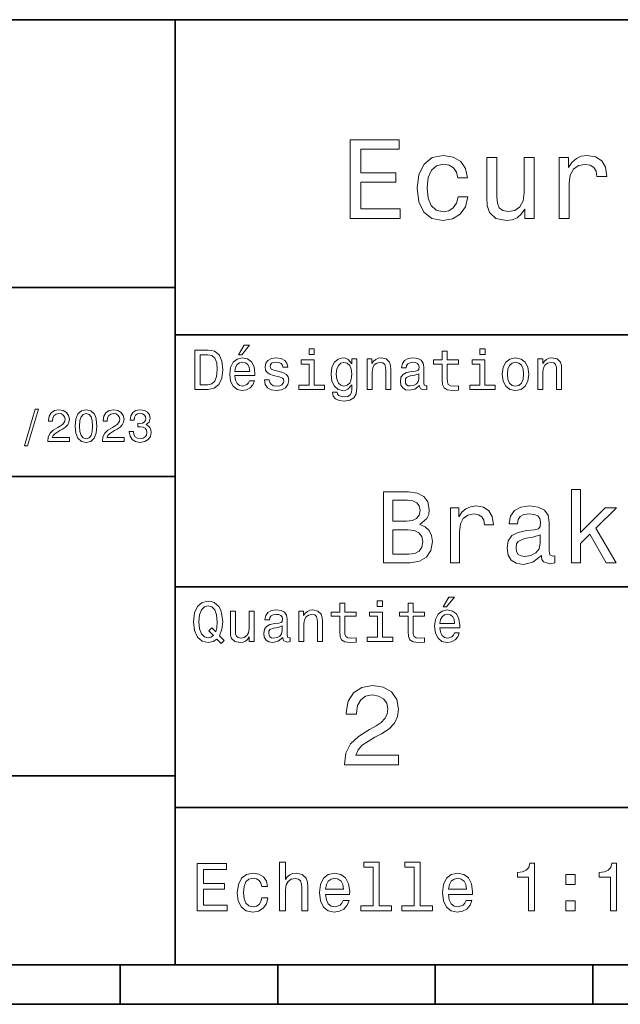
# Model space of a CAD drawing. Extents: x 0 to 297, y 0 to 210.
# Tile 4 of 9: x 152 to 190, y 8 to 70. Entities that reach past the tile are written whole.
import ezdxf

# ---------------------------------------------------------------- set-up
doc = ezdxf.new("R2010")
doc.units = 0

msp = doc.modelspace()

# ---------------------------------------------------------------- linework, layer by layer
at = {"color": 7, "lineweight": 35}
for p, q in [((97, 70), (287, 70)), ((162, 10), (162, 70)), ((97, 53), (162, 53)), ((162, 50), (287, 50)), ((97, 41), (162, 41)), ((162, 34), (287, 34)), ((97, 22), (162, 22)), ((162, 20), (287, 20)), ((10, 10), (287, 10)), ((97, 10), (287, 10)), ((98.5, 7.5), (198.5, 7.5))]:
    msp.add_line(p, q, dxfattribs=at)
at = {"color": 7, "lineweight": 35, "ltscale": 0.0625}
for p, q in [((158.5, 10), (158.5, 7.5)), ((168.5, 10), (168.5, 7.5)), ((178.5, 10), (178.5, 7.5)), ((188.5, 10), (188.5, 7.5))]:
    msp.add_line(p, q, dxfattribs=at)
at = {"color": 7, "lineweight": 13}
for points in [[(173.109512, 57.381123), (176.279541, 57.381123), (176.279541, 57.986309), (173.772339, 57.986309), (173.772339, 59.679394), (176.005768, 59.679394), (176.005768, 60.277374), (173.772339, 60.277374), (173.772339, 61.775936), (176.221893, 61.775936), (176.221893, 62.381123), (173.109512, 62.381123)], [(179.932281, 59.967579), (180.559082, 59.967579), (180.429398, 60.543945), (180.119598, 60.997837), (179.636887, 61.278816), (179.010086, 61.386887), (178.318436, 61.242794), (177.792511, 60.839336), (177.46109, 60.183716), (177.345825, 59.304752), (177.453888, 58.432995), (177.778091, 57.78458), (178.289627, 57.381123), (178.988464, 57.244236), (179.608063, 57.352303), (180.090775, 57.6549), (180.42218, 58.130402), (180.566284, 58.764408), (179.96109, 58.764408), (179.853027, 58.36095), (179.651291, 58.058357), (179.363113, 57.871037), (179.010086, 57.8134), (178.570602, 57.907059), (178.253601, 58.195244), (178.059082, 58.663544), (177.994232, 59.326366), (178.059082, 59.974781), (178.260803, 60.443081), (178.585007, 60.731266), (179.010086, 60.83213), (179.38472, 60.767288), (179.66571, 60.601585), (179.853027, 60.327808)], [(184.788177, 61.25), (184.154175, 61.25), (184.154175, 59.016571), (184.082123, 58.497837), (183.873199, 58.123196), (183.548996, 57.892651), (183.123917, 57.820602), (182.785294, 57.878242), (182.569168, 58.051151), (182.446686, 58.346542), (182.417862, 58.764408), (182.417862, 61.25), (181.783859, 61.25), (181.783859, 58.706772), (181.805481, 58.195244), (181.942368, 57.770172), (182.360229, 57.381123), (183.030258, 57.244236), (183.390488, 57.294666), (183.700287, 57.424351), (183.966858, 57.647694), (184.182999, 57.971901), (184.182999, 57.381123), (184.788177, 57.381123)], [(186.380402, 57.381123), (187.014404, 57.381123), (187.014404, 59.592937), (187.079254, 60.12608), (187.273773, 60.507923), (187.590775, 60.738472), (188.015854, 60.817722), (188.332855, 60.767288), (188.570602, 60.623199), (188.714691, 60.378242), (188.765121, 60.046829), (189.406342, 60.046829), (189.319885, 60.630402), (189.082123, 61.048271), (188.685883, 61.30043), (188.145538, 61.386887), (187.778091, 61.32925), (187.46109, 61.185158), (187.180115, 60.940201), (186.956772, 60.608788), (186.956772, 61.25), (186.380402, 61.25)], [(164.080688, 49.030979), (163.248566, 49.030979), (163.248566, 46.530979), (164.080688, 46.530979), (164.473343, 46.610229), (164.765137, 46.851585), (164.945251, 47.244236), (165.010086, 47.780979), (164.952454, 48.328529), (164.880402, 48.544666), (164.779541, 48.717579), (164.487747, 48.951729), (164.296829, 49.009365)], [(166.004318, 48.728386), (166.216858, 48.728386), (166.717575, 49.340778), (166.364548, 49.340778)], [(170.824203, 49.117435), (170.489197, 49.117435), (170.489197, 48.757202), (170.824203, 48.757202)], [(178.943802, 48.130402), (178.943802, 47.161381), (178.965424, 46.84798), (179.066284, 46.631844), (179.268005, 46.505764), (179.610229, 46.462536), (179.984863, 46.480545), (179.984863, 46.754322), (179.71109, 46.732708), (179.46254, 46.761528), (179.329254, 46.851585), (179.271606, 47.00288), (179.260803, 47.215416), (179.260803, 48.130402), (179.984863, 48.130402), (179.984863, 48.400574), (179.260803, 48.400574), (179.260803, 48.966137), (178.943802, 48.966137), (178.943802, 48.400574), (178.396255, 48.400574), (178.396255, 48.130402)], [(181.667145, 49.117435), (181.332138, 49.117435), (181.332138, 48.757202), (181.667145, 48.757202)], [(164.055481, 48.731987), (164.329254, 48.677952), (164.516571, 48.512245), (164.628235, 48.216858), (164.664261, 47.780979), (164.624634, 47.359509), (164.51297, 47.064121), (164.322052, 46.887608), (164.055481, 46.829971), (163.583572, 46.829971), (163.583572, 48.731987)], [(165.784576, 47.406338), (167.052597, 47.406338), (167.056198, 47.554035), (166.998566, 47.9683), (166.840057, 48.278099), (166.587891, 48.465416), (166.252884, 48.533859), (165.925079, 48.461815), (165.672913, 48.260086), (165.510803, 47.932278), (165.453171, 47.5), (165.507202, 47.056915), (165.669312, 46.732708), (165.917862, 46.530979), (166.242081, 46.462536), (166.523056, 46.509365), (166.753601, 46.631844), (166.922913, 46.826366), (167.020172, 47.085735), (166.706772, 47.085735), (166.641937, 46.941643), (166.548264, 46.833572), (166.281708, 46.747116), (166.07637, 46.786743), (165.921463, 46.912823), (165.820602, 47.118156), (165.784576, 47.395531)], [(165.784576, 47.672909), (165.824203, 47.921471), (165.921463, 48.105186), (166.069168, 48.216858), (166.263687, 48.256485), (166.454605, 48.216858), (166.60231, 48.105186), (166.692368, 47.921471), (166.724777, 47.672909)], [(168.623199, 47.658501), (168.317001, 47.730545), (168.090057, 47.8134), (168.014404, 47.982708), (168.036026, 48.101585), (168.111664, 48.188038), (168.234146, 48.242073), (168.41066, 48.263687), (168.579971, 48.242073), (168.713257, 48.177231), (168.799713, 48.079971), (168.835739, 47.950287), (169.145538, 47.950287), (169.145538, 47.957493), (169.091492, 48.191643), (168.943802, 48.375359), (168.713257, 48.490635), (168.41066, 48.533859), (168.104462, 48.490635), (167.881119, 48.371758), (167.740631, 48.195244), (167.697403, 47.971901), (167.729828, 47.755764), (167.830688, 47.604465), (167.996399, 47.496399), (168.237747, 47.42075), (168.590775, 47.334293), (168.806915, 47.244236), (168.864548, 47.172188), (168.886169, 47.064121), (168.853745, 46.930836), (168.767288, 46.829971), (168.626801, 46.765129), (168.439484, 46.743515), (168.241348, 46.765129), (168.09726, 46.840778), (168, 46.963257), (167.960373, 47.132565), (167.654175, 47.132565), (167.704605, 46.844379), (167.85231, 46.635445), (168.086456, 46.509365), (168.41066, 46.462536), (168.749283, 46.509365), (168.997833, 46.635445), (169.149139, 46.837173), (169.203171, 47.100143), (169.163544, 47.327087), (169.05188, 47.481987), (168.868149, 47.582851)], [(170.8134, 46.79755), (170.8134, 48.400574), (169.999283, 48.400574), (169.999283, 48.130402), (170.496399, 48.130402), (170.496399, 46.79755), (169.847977, 46.79755), (169.847977, 46.530979), (171.469025, 46.530979), (171.469025, 46.79755)], [(173.518738, 46.617435), (173.518738, 48.465416), (173.216141, 48.465416), (173.216141, 48.152016), (172.967575, 48.4366), (172.816284, 48.508644), (172.646973, 48.533859), (172.340775, 48.461815), (172.103027, 48.260086), (171.94812, 47.935879), (171.894089, 47.5), (171.94812, 47.060516), (172.103027, 46.736309), (172.340775, 46.530979), (172.646973, 46.462536), (172.819885, 46.487751), (172.963974, 46.552593), (173.216141, 46.826366), (173.216141, 46.552593), (173.187317, 46.336456), (173.108063, 46.181557), (172.956772, 46.091499), (172.729828, 46.059078), (172.531708, 46.080692), (172.391205, 46.134727), (172.30835, 46.228386), (172.283142, 46.354465), (171.976944, 46.354465), (171.976944, 46.340057), (172.023773, 46.109509), (172.167862, 45.9366), (172.398407, 45.824928), (172.711823, 45.785301), (173.086456, 45.839336), (173.335022, 45.990635), (173.47551, 46.253601)], [(172.221909, 47.5), (172.254318, 47.820606), (172.351593, 48.058357), (172.502884, 48.198845), (172.704605, 48.249279), (172.917145, 48.198845), (173.075653, 48.058357), (173.172913, 47.820606), (173.208939, 47.5), (173.172913, 47.172188), (173.075653, 46.938038), (172.917145, 46.793949), (172.704605, 46.747116), (172.502884, 46.793949), (172.351593, 46.938038), (172.254318, 47.175793)], [(174.181549, 46.530979), (174.498566, 46.530979), (174.498566, 47.647694), (174.530975, 47.903458), (174.635452, 48.090778), (174.797546, 48.206051), (175.013687, 48.249279), (175.1866, 48.213257), (175.294662, 48.115993), (175.348709, 47.953888), (175.366714, 47.737751), (175.366714, 46.530979), (175.683716, 46.530979), (175.683716, 47.802593), (175.669312, 48.058357), (175.604462, 48.270893), (175.391937, 48.465416), (175.060516, 48.533859), (174.876801, 48.508644), (174.721909, 48.440201), (174.588623, 48.324928), (174.484146, 48.170029), (174.484146, 48.465416), (174.181549, 48.465416)], [(177.499283, 46.783142), (177.499283, 46.772335), (177.517288, 46.649857), (177.57132, 46.5634), (177.798264, 46.494957), (177.974777, 46.523773), (177.974777, 46.76873), (177.899139, 46.757923), (177.798264, 46.804756), (177.780258, 46.948845), (177.780258, 47.950287), (177.73703, 48.206051), (177.610947, 48.386166), (177.391205, 48.494236), (177.081406, 48.533859), (176.778824, 48.490635), (176.555481, 48.368156), (176.414978, 48.177231), (176.368149, 47.925072), (176.368149, 47.903458), (176.65274, 47.903458), (176.677948, 48.054756), (176.757202, 48.162823), (176.886887, 48.227665), (177.070602, 48.25288), (177.247116, 48.234871), (177.373199, 48.180836), (177.448853, 48.087173), (177.47406, 47.957493), (177.459656, 47.806194), (177.402023, 47.730545), (177.257919, 47.694523), (176.987747, 47.665707), (176.677948, 47.600864), (176.458206, 47.485592), (176.328537, 47.305473), (176.28891, 47.038906), (176.324921, 46.801151), (176.4366, 46.624638), (176.616714, 46.512966), (176.86528, 46.473343), (177.200287, 46.548992)], [(181.656342, 46.79755), (181.656342, 48.400574), (180.842224, 48.400574), (180.842224, 48.130402), (181.33934, 48.130402), (181.33934, 46.79755), (180.690918, 46.79755), (180.690918, 46.530979), (182.311966, 46.530979), (182.311966, 46.79755)], [(182.762253, 47.496399), (182.819885, 47.056915), (182.985596, 46.732708), (183.248566, 46.530979), (183.601593, 46.462536), (183.951004, 46.530979), (184.213974, 46.729107), (184.379684, 47.053314), (184.440918, 47.496399), (184.379684, 47.935879), (184.213974, 48.263687), (183.951004, 48.461815), (183.601593, 48.533859), (183.248566, 48.461815), (182.985596, 48.260086), (182.819885, 47.935879)], [(183.086456, 47.5), (183.118881, 47.824207), (183.219742, 48.058357), (183.381851, 48.20245), (183.601593, 48.25288), (183.817719, 48.20245), (183.979828, 48.061958), (184.080688, 47.824207), (184.116714, 47.5), (184.080688, 47.172188), (183.979828, 46.934437), (183.817719, 46.790344), (183.601593, 46.743515), (183.381851, 46.790344), (183.219742, 46.934437), (183.118881, 47.172188)], [(185.024506, 46.530979), (185.341492, 46.530979), (185.341492, 47.647694), (185.373917, 47.903458), (185.478394, 48.090778), (185.640488, 48.206051), (185.856628, 48.249279), (186.029541, 48.213257), (186.137604, 48.115993), (186.19165, 47.953888), (186.209656, 47.737751), (186.209656, 46.530979), (186.526657, 46.530979), (186.526657, 47.802593), (186.512253, 48.058357), (186.447403, 48.270893), (186.234879, 48.465416), (185.903458, 48.533859), (185.719742, 48.508644), (185.56485, 48.440201), (185.431564, 48.324928), (185.327087, 48.170029), (185.327087, 48.465416), (185.024506, 48.465416)], [(177.463257, 47.208214), (177.420029, 47.020893), (177.304749, 46.876801), (177.131851, 46.783142), (176.919312, 46.750721), (176.782425, 46.76873), (176.68515, 46.826366), (176.623917, 46.927231), (176.605911, 47.067722), (176.620316, 47.193802), (176.677948, 47.283859), (176.908508, 47.384727), (177.200287, 47.427952), (177.463257, 47.514408)], [(152.417877, 42.956772), (152.616714, 42.956772), (153.314133, 45.279541), (153.112396, 45.279541)], [(153.899139, 43.224785), (155.273773, 43.224785), (155.273773, 43.472622), (154.187317, 43.472622), (154.247849, 43.60807), (154.351593, 43.720463), (154.671478, 43.925072), (154.841507, 44.011528), (155.031708, 44.135448), (155.167145, 44.279541), (155.244965, 44.44957), (155.273773, 44.642651), (155.224792, 44.884727), (155.08934, 45.074928), (154.881851, 45.195965), (154.613831, 45.239193), (154.337173, 45.190201), (154.126801, 45.054756), (153.991364, 44.838619), (153.945251, 44.553314), (153.945251, 44.51297), (154.207504, 44.51297), (154.207504, 44.536022), (154.233429, 44.731991), (154.311249, 44.876083), (154.435165, 44.9683), (154.599426, 45), (154.766571, 44.971184), (154.890488, 44.899136), (154.971191, 44.786743), (155, 44.645535), (154.979828, 44.51297), (154.925079, 44.400578), (154.832855, 44.302593), (154.706055, 44.216141), (154.536026, 44.12392), (154.253601, 43.945248), (154.054764, 43.755043), (153.9366, 43.524498), (153.899139, 43.233429)], [(155.642654, 44.201729), (155.685883, 43.749279), (155.821335, 43.426514), (156.037476, 43.230549), (156.337173, 43.167149), (156.634003, 43.230549), (156.850143, 43.426514), (156.982712, 43.749279), (157.028824, 44.201729), (156.982712, 44.651299), (156.927963, 44.829971), (156.850143, 44.976948), (156.634003, 45.172913), (156.337173, 45.239193), (156.037476, 45.172913), (155.821335, 44.974064), (155.685883, 44.651299)], [(155.919312, 44.201729), (155.942368, 44.550434), (156.01442, 44.801155), (156.144104, 44.948128), (156.337173, 45), (156.527374, 44.948128), (156.657059, 44.801155), (156.729111, 44.550434), (156.752167, 44.201729), (156.729111, 43.850143), (156.657059, 43.599426), (156.527374, 43.45245), (156.337173, 43.403458), (156.144104, 43.45245), (156.01442, 43.599426), (155.942368, 43.850143)], [(157.368881, 43.224785), (158.743515, 43.224785), (158.743515, 43.472622), (157.657059, 43.472622), (157.71759, 43.60807), (157.821335, 43.720463), (158.14122, 43.925072), (158.311249, 44.011528), (158.50145, 44.135448), (158.636887, 44.279541), (158.714706, 44.44957), (158.743515, 44.642651), (158.694534, 44.884727), (158.559082, 45.074928), (158.351593, 45.195965), (158.083572, 45.239193), (157.806915, 45.190201), (157.596542, 45.054756), (157.461105, 44.838619), (157.414993, 44.553314), (157.414993, 44.51297), (157.677231, 44.51297), (157.677231, 44.536022), (157.703171, 44.731991), (157.780991, 44.876083), (157.904907, 44.9683), (158.069168, 45), (158.236313, 44.971184), (158.360229, 44.899136), (158.440918, 44.786743), (158.469742, 44.645535), (158.44957, 44.51297), (158.394821, 44.400578), (158.302597, 44.302593), (158.175797, 44.216141), (158.005768, 44.12392), (157.723343, 43.945248), (157.524506, 43.755043), (157.406342, 43.524498), (157.368881, 43.233429)], [(159.080688, 43.853027), (159.080688, 43.832855), (159.126801, 43.556198), (159.262253, 43.348705), (159.47551, 43.216141), (159.757935, 43.167149), (160.057648, 43.216141), (160.282425, 43.342941), (160.426514, 43.54467), (160.478394, 43.804035), (160.455338, 43.974064), (160.391937, 44.112392), (160.288193, 44.219021), (160.149857, 44.296829), (160.337173, 44.45245), (160.403458, 44.700291), (160.360229, 44.925072), (160.236313, 45.0951), (160.034592, 45.201729), (159.757935, 45.239193), (159.498566, 45.193085), (159.299713, 45.066284), (159.170029, 44.864555), (159.126801, 44.596542), (159.126801, 44.57637), (159.383286, 44.57637), (159.406342, 44.760807), (159.481277, 44.893372), (159.60231, 44.974064), (159.772339, 45.002884), (159.922195, 44.979828), (160.031708, 44.919308), (160.097992, 44.821327), (160.123917, 44.688763), (160.097992, 44.54755), (160.028824, 44.45245), (159.907776, 44.394814), (159.743515, 44.377522), (159.631134, 44.380405), (159.631134, 44.15274), (159.772339, 44.158501), (159.953888, 44.132565), (160.08934, 44.0634), (160.170029, 43.951008), (160.198853, 43.804035), (160.167145, 43.63689), (160.083572, 43.51297), (159.951019, 43.435158), (159.775223, 43.409222), (159.593658, 43.438042), (159.46109, 43.524498), (159.377533, 43.662827), (159.345825, 43.853027)], [(177.517303, 37.961815), (177.971191, 38.337894), (178.087906, 38.590778), (178.126816, 38.902016), (178.042511, 39.388329), (177.789627, 39.738472), (177.381134, 39.95245), (176.810532, 40.030258), (175.208939, 40.030258), (175.208939, 35.530258), (176.901306, 35.530258), (177.504333, 35.621037), (177.951736, 35.886887), (178.23056, 36.308357), (178.32782, 36.87896), (178.269455, 37.261528), (178.113846, 37.57925), (177.860962, 37.812679)], [(187.15274, 35.530258), (187.723358, 35.530258), (187.723358, 36.755764), (188.319885, 37.332851), (189.344391, 35.530258), (189.986313, 35.530258), (188.708939, 37.728386), (190.018738, 39.012245), (189.298996, 39.012245), (187.723358, 37.443081), (187.723358, 40.185879), (187.15274, 40.185879)], [(176.687332, 38.162823), (175.805481, 38.162823), (175.805481, 39.492073), (176.739197, 39.492073), (177.08934, 39.453171), (177.335739, 39.336452), (177.484879, 39.135445), (177.536758, 38.837173), (177.478394, 38.538902), (177.322769, 38.331409), (177.056931, 38.201729)], [(179.481995, 35.530258), (180.052597, 35.530258), (180.052597, 37.520893), (180.110962, 38.000721), (180.286026, 38.344379), (180.571335, 38.551872), (180.953903, 38.623199), (181.239197, 38.577808), (181.453171, 38.448124), (181.582855, 38.227665), (181.62825, 37.929394), (182.205338, 37.929394), (182.127533, 38.454609), (181.913559, 38.830692), (181.556931, 39.057636), (181.070618, 39.135445), (180.739914, 39.083572), (180.45462, 38.953888), (180.201736, 38.733429), (180.000732, 38.435158), (180.000732, 39.012245), (179.481995, 39.012245)], [(185.239929, 35.98415), (185.239929, 35.964695), (185.272339, 35.744236), (185.369598, 35.588615), (185.778107, 35.465416), (186.095825, 35.517288), (186.095825, 35.958214), (185.959656, 35.938759), (185.778107, 36.023052), (185.745682, 36.282421), (185.745682, 38.085014), (185.667877, 38.545387), (185.440933, 38.869595), (185.045395, 39.064121), (184.487762, 39.135445), (183.943085, 39.057636), (183.541077, 38.837173), (183.288193, 38.493515), (183.203903, 38.039623), (183.203903, 38.000721), (183.716141, 38.000721), (183.761536, 38.273052), (183.90419, 38.467579), (184.137619, 38.584293), (184.468307, 38.629681), (184.786026, 38.59726), (185.01297, 38.5), (185.149139, 38.331409), (185.194534, 38.09798), (185.168594, 37.825645), (185.06485, 37.68948), (184.805481, 37.624638), (184.319168, 37.572765), (183.761536, 37.456051), (183.365997, 37.248558), (183.132568, 36.924351), (183.061249, 36.444523), (183.126083, 36.016571), (183.327103, 35.698845), (183.651306, 35.497837), (184.098709, 35.426514), (184.701736, 35.562679)], [(176.829971, 36.068443), (175.805481, 36.068443), (175.805481, 37.618156), (176.771622, 37.618156), (177.18013, 37.572765), (177.471909, 37.4366), (177.646988, 37.203171), (177.705338, 36.865993), (177.646988, 36.509365), (177.484879, 36.262966), (177.21254, 36.113831)], [(185.175079, 36.749279), (185.097275, 36.412102), (184.889771, 36.152737), (184.578537, 35.98415), (184.195969, 35.925793), (183.94957, 35.958214), (183.774506, 36.061958), (183.664276, 36.243515), (183.631851, 36.496395), (183.657791, 36.723343), (183.761536, 36.885445), (184.176514, 37.067001), (184.701736, 37.14481), (185.175079, 37.30043)], [(179.015854, 32.728386), (179.228394, 32.728386), (179.729111, 33.340778), (179.376083, 33.340778)], [(164.642654, 30.685879), (164.916428, 30.401297), (165.107346, 30.592218), (164.811966, 30.894812), (164.963257, 31.305475), (165.010086, 31.780979), (164.941635, 32.339336), (164.862396, 32.56628), (164.757919, 32.753601), (164.46254, 33.009365), (164.282425, 33.074207), (164.08429, 33.099422), (163.702454, 33.009365), (163.41066, 32.757202), (163.223343, 32.342937), (163.158508, 31.780979), (163.223343, 31.219019), (163.407059, 30.804754), (163.698853, 30.54899), (164.08429, 30.462536), (164.39769, 30.520172)], [(164.41571, 30.916426), (164.260803, 30.801151), (164.08429, 30.765129), (163.850143, 30.829971), (163.666428, 31.024494), (163.543945, 31.341497), (163.504318, 31.780979), (163.543945, 32.216858), (163.662827, 32.537464), (163.846542, 32.731987), (164.08429, 32.80043), (164.318451, 32.731987), (164.502167, 32.533859), (164.621033, 32.213257), (164.664261, 31.780979), (164.631851, 31.40634), (164.5634, 31.150576), (164.329254, 31.395533), (164.13472, 31.211815)], [(168.824921, 30.78314), (168.824921, 30.772333), (168.842941, 30.649855), (168.896973, 30.5634), (169.123917, 30.494957), (169.30043, 30.523775), (169.30043, 30.768732), (169.224777, 30.757925), (169.123917, 30.804754), (169.105911, 30.948847), (169.105911, 31.950287), (169.062683, 32.206051), (168.9366, 32.386166), (168.716858, 32.494236), (168.407059, 32.533859), (168.104462, 32.490635), (167.881119, 32.368156), (167.740631, 32.177231), (167.693802, 31.925072), (167.693802, 31.903458), (167.978394, 31.903458), (168.003601, 32.054756), (168.082855, 32.162823), (168.21254, 32.227665), (168.396255, 32.25288), (168.572769, 32.234871), (168.698853, 32.180836), (168.77449, 32.087173), (168.799713, 31.957493), (168.785309, 31.806194), (168.727661, 31.730547), (168.583572, 31.694523), (168.3134, 31.665705), (168.003601, 31.600864), (167.783859, 31.48559), (167.654175, 31.305475), (167.614548, 31.038904), (167.650574, 30.801151), (167.762253, 30.62464), (167.942368, 30.512968), (168.190918, 30.473343), (168.52594, 30.54899)], [(169.844376, 30.530979), (170.161377, 30.530979), (170.161377, 31.647694), (170.193802, 31.903458), (170.298279, 32.090778), (170.460373, 32.206051), (170.676514, 32.249279), (170.849426, 32.213257), (170.957489, 32.115993), (171.011536, 31.95389), (171.029541, 31.737751), (171.029541, 30.530979), (171.346542, 30.530979), (171.346542, 31.802593), (171.332138, 32.058357), (171.267288, 32.270893), (171.054749, 32.465416), (170.723343, 32.533859), (170.539627, 32.508644), (170.38472, 32.440201), (170.251434, 32.324928), (170.146973, 32.170029), (170.146973, 32.465416), (169.844376, 32.465416)], [(172.438034, 32.130402), (172.438034, 31.161383), (172.459656, 30.847982), (172.560516, 30.631844), (172.762253, 30.505762), (173.104462, 30.462536), (173.479111, 30.480547), (173.479111, 30.754322), (173.205338, 30.732708), (172.956772, 30.761526), (172.823486, 30.851583), (172.765854, 31.002882), (172.755035, 31.215418), (172.755035, 32.130402), (173.479111, 32.130402), (173.479111, 32.400574), (172.755035, 32.400574), (172.755035, 32.966137), (172.438034, 32.966137), (172.438034, 32.400574), (171.890488, 32.400574), (171.890488, 32.130402)], [(175.161377, 33.117435), (174.82637, 33.117435), (174.82637, 32.757202), (175.161377, 32.757202)], [(176.775223, 32.130402), (176.775223, 31.161383), (176.796829, 30.847982), (176.89769, 30.631844), (177.099426, 30.505762), (177.44165, 30.462536), (177.816284, 30.480547), (177.816284, 30.754322), (177.542511, 30.732708), (177.293945, 30.761526), (177.16066, 30.851583), (177.103027, 31.002882), (177.092224, 31.215418), (177.092224, 32.130402), (177.816284, 32.130402), (177.816284, 32.400574), (177.092224, 32.400574), (177.092224, 32.966137), (176.775223, 32.966137), (176.775223, 32.400574), (176.227661, 32.400574), (176.227661, 32.130402)], [(178.796112, 31.40634), (180.064117, 31.40634), (180.067719, 31.554033), (180.010086, 31.9683), (179.851593, 32.278099), (179.599426, 32.465416), (179.264404, 32.533859), (178.9366, 32.461815), (178.684433, 32.260086), (178.522339, 31.932276), (178.464691, 31.5), (178.518738, 31.056915), (178.680832, 30.732708), (178.929398, 30.530979), (179.253601, 30.462536), (179.534576, 30.509365), (179.765137, 30.631844), (179.934433, 30.826368), (180.031708, 31.085733), (179.718292, 31.085733), (179.653458, 30.941643), (179.559799, 30.833572), (179.293228, 30.747118), (179.087891, 30.786743), (178.932999, 30.912823), (178.832138, 31.118155), (178.796112, 31.395533)], [(166.998566, 32.465416), (166.681549, 32.465416), (166.681549, 31.348703), (166.645538, 31.089336), (166.541061, 30.902016), (166.378967, 30.786743), (166.166428, 30.750719), (165.997116, 30.779539), (165.889053, 30.865993), (165.827805, 31.013687), (165.8134, 31.222622), (165.8134, 32.465416), (165.496399, 32.465416), (165.496399, 31.193804), (165.507202, 30.93804), (165.575653, 30.725504), (165.784576, 30.530979), (166.119598, 30.462536), (166.299713, 30.487751), (166.454605, 30.552593), (166.587891, 30.664265), (166.695969, 30.826368), (166.695969, 30.530979), (166.998566, 30.530979)], [(175.150574, 30.79755), (175.150574, 32.400574), (174.336456, 32.400574), (174.336456, 32.130402), (174.833572, 32.130402), (174.833572, 30.79755), (174.185165, 30.79755), (174.185165, 30.530979), (175.806198, 30.530979), (175.806198, 30.79755)], [(178.796112, 31.672911), (178.835739, 31.921469), (178.932999, 32.105186), (179.080688, 32.216858), (179.275208, 32.256485), (179.466141, 32.216858), (179.613831, 32.105186), (179.703888, 31.921469), (179.736313, 31.672911)], [(168.78891, 31.208212), (168.745682, 31.020893), (168.630402, 30.876801), (168.457489, 30.78314), (168.244965, 30.750719), (168.108063, 30.768732), (168.010803, 30.826368), (167.94957, 30.927233), (167.931549, 31.067722), (167.945969, 31.193804), (168.003601, 31.283861), (168.234146, 31.384726), (168.52594, 31.427954), (168.78891, 31.514408)], [(172.742065, 22.700289), (176.178665, 22.700289), (176.178665, 23.319885), (173.462524, 23.319885), (173.613831, 23.658503), (173.873199, 23.939482), (174.672897, 24.45101), (175.097977, 24.667147), (175.573486, 24.976946), (175.912094, 25.337177), (176.106628, 25.762249), (176.178665, 26.244957), (176.056183, 26.850143), (175.717575, 27.325649), (175.198837, 27.628242), (174.528809, 27.736313), (173.837173, 27.613834), (173.311234, 27.275217), (172.97261, 26.734871), (172.857346, 26.021614), (172.857346, 25.92075), (173.512955, 25.92075), (173.512955, 25.978386), (173.577805, 26.4683), (173.772324, 26.828531), (174.082123, 27.059078), (174.492783, 27.138329), (174.91066, 27.066282), (175.220459, 26.886168), (175.42218, 26.605188), (175.494232, 26.252163), (175.443802, 25.92075), (175.306915, 25.639771), (175.076355, 25.394814), (174.759354, 25.178675), (174.33429, 24.948128), (173.628235, 24.501442), (173.131119, 24.025938), (172.835724, 23.449568), (172.742065, 22.721903)], [(163.393372, 13.428675), (165.295395, 13.428675), (165.295395, 13.791787), (163.791061, 13.791787), (163.791061, 14.807637), (165.131119, 14.807637), (165.131119, 15.166427), (163.791061, 15.166427), (163.791061, 16.065563), (165.260803, 16.065563), (165.260803, 16.428675), (163.393372, 16.428675)], [(168.610947, 13.428675), (168.991348, 13.428675), (168.991348, 14.768732), (169.030258, 15.075649), (169.155624, 15.300432), (169.350143, 15.438761), (169.609512, 15.490635), (169.817001, 15.447407), (169.946686, 15.330692), (170.011536, 15.136168), (170.033142, 14.876801), (170.033142, 13.428675), (170.413544, 13.428675), (170.413544, 14.954612), (170.396255, 15.261528), (170.318451, 15.516571), (170.0634, 15.75), (169.66571, 15.832133), (169.44957, 15.801874), (169.263687, 15.719741), (169.108063, 15.590058), (168.991348, 15.412825), (168.991348, 16.532421), (168.610947, 16.532421)], [(174.572052, 16.212536), (174.572052, 13.748559), (173.789627, 13.748559), (173.789627, 13.428675), (175.730545, 13.428675), (175.730545, 13.748559), (174.952454, 13.748559), (174.952454, 16.532421), (173.97551, 16.532421), (173.97551, 16.212536)], [(177.174347, 16.212536), (177.174347, 13.748559), (176.391937, 13.748559), (176.391937, 13.428675), (178.332855, 13.428675), (178.332855, 13.748559), (177.554749, 13.748559), (177.554749, 16.532421), (176.577805, 16.532421), (176.577805, 16.212536)], [(184.416412, 13.428675), (184.809784, 13.428675), (184.809784, 16.450289), (184.515839, 16.450289), (184.438034, 16.1866), (184.28241, 16.009367), (184.044662, 15.905621), (183.716125, 15.871038), (183.716125, 15.564121), (184.416412, 15.564121)], [(189.621033, 13.428675), (190.014404, 13.428675), (190.014404, 16.450289), (189.720459, 16.450289), (189.642639, 16.1866), (189.48703, 16.009367), (189.249268, 15.905621), (188.920746, 15.871038), (188.920746, 15.564121), (189.621033, 15.564121)], [(167.48703, 14.980548), (167.863113, 14.980548), (167.785309, 15.326369), (167.599426, 15.598703), (167.309799, 15.767292), (166.933716, 15.832133), (166.518738, 15.745678), (166.203171, 15.503603), (166.004318, 15.110231), (165.935165, 14.582853), (166, 14.059798), (166.194519, 13.67075), (166.501434, 13.428675), (166.920746, 13.346542), (167.292511, 13.411384), (167.582138, 13.592939), (167.780975, 13.878242), (167.867432, 14.258646), (167.504318, 14.258646), (167.439484, 14.016571), (167.318451, 13.835014), (167.145538, 13.722623), (166.933716, 13.688041), (166.670029, 13.744237), (166.479828, 13.917148), (166.363113, 14.198127), (166.324203, 14.595821), (166.363113, 14.984871), (166.484146, 15.26585), (166.67868, 15.438761), (166.933716, 15.49928), (167.158508, 15.460375), (167.327087, 15.360951), (167.439484, 15.196686)], [(171.546112, 14.479107), (173.067719, 14.479107), (173.072052, 14.656341), (173.002884, 15.153459), (172.812683, 15.525217), (172.510086, 15.75), (172.108063, 15.832133), (171.714691, 15.745678), (171.412109, 15.503603), (171.217575, 15.110231), (171.148422, 14.591499), (171.213257, 14.059798), (171.407776, 13.67075), (171.706055, 13.428675), (172.095108, 13.346542), (172.432281, 13.402739), (172.708939, 13.549712), (172.912109, 13.783141), (173.028824, 14.09438), (172.65274, 14.09438), (172.574936, 13.92147), (172.46254, 13.791787), (172.142654, 13.688041), (171.896255, 13.735591), (171.710373, 13.886888), (171.58934, 14.133286), (171.546112, 14.466139)], [(179.353027, 14.479107), (180.874634, 14.479107), (180.878967, 14.656341), (180.809799, 15.153459), (180.619598, 15.525217), (180.317001, 15.75), (179.914978, 15.832133), (179.521606, 15.745678), (179.219025, 15.503603), (179.02449, 15.110231), (178.955338, 14.591499), (179.020172, 14.059798), (179.214691, 13.67075), (179.51297, 13.428675), (179.902023, 13.346542), (180.239197, 13.402739), (180.515854, 13.549712), (180.719025, 13.783141), (180.835739, 14.09438), (180.459656, 14.09438), (180.381851, 13.92147), (180.269455, 13.791787), (179.94957, 13.688041), (179.703171, 13.735591), (179.517288, 13.886888), (179.396255, 14.133286), (179.353027, 14.466139)], [(186.798264, 15.105908), (187.394806, 15.105908), (187.394806, 15.75), (186.798264, 15.75)], [(171.546112, 14.798992), (171.593658, 15.097262), (171.710373, 15.317724), (171.887604, 15.45173), (172.121033, 15.49928), (172.350143, 15.45173), (172.527374, 15.317724), (172.635452, 15.097262), (172.674347, 14.798992)], [(179.353027, 14.798992), (179.400574, 15.097262), (179.517288, 15.317724), (179.694519, 15.45173), (179.927948, 15.49928), (180.157059, 15.45173), (180.33429, 15.317724), (180.442368, 15.097262), (180.481262, 14.798992)], [(186.798264, 13.428675), (187.394806, 13.428675), (187.394806, 14.072767), (186.798264, 14.072767)]]:
    msp.add_lwpolyline(points, close=True, dxfattribs=at)

doc.saveas('drawing.dxf')
